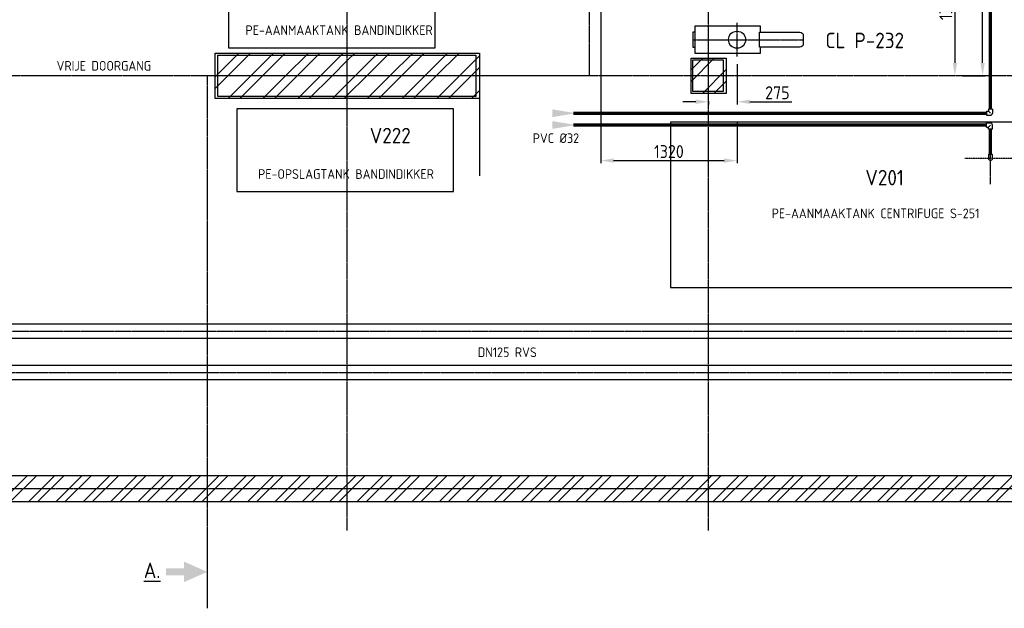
# Model space of a CAD drawing. Header units: metres. Extents: x -82085 to 58758, y -66901 to 95305.
# Tile 107 of 135: x 20619 to 30156, y 12898 to 18599. Entities that reach past the tile are written whole.
import ezdxf
from ezdxf.enums import TextEntityAlignment as Align

# ---------------------------------------------------------------- set-up
doc = ezdxf.new("R2010")
doc.units = ezdxf.units.M
doc.header["$MEASUREMENT"] = 0
doc.header["$PDSIZE"] = -1
for name, pattern in [('BORDER2', [22.225, 6.35, -3.175, 6.35, -3.175, 0, -3.175]), ('CENTER-LN', [19, 10, -3, 3, -3]), ('HIDDEN2', [4.7625, 3.175, -1.5875])]:
    doc.linetypes.add(name, pattern=pattern)
doc.layers.get('0').update_dxf_attribs({"linetype": 'CONTINUOUS'})
doc.layers.get('DEFPOINTS').update_dxf_attribs({"linetype": 'CONTINUOUS'})
for name, color, linetype in [('3', 3, 'CONTINUOUS'), ('ARCERING', 10, 'CONTINUOUS'), ('CL', 1, 'CENTER-LN'), ('CONST', 7, 'CONTINUOUS'), ('DIM', 10, 'CONTINUOUS'), ('GEBOUW', 7, 'CONTINUOUS'), ('TEXT2', 7, 'CONTINUOUS')]:
    doc.layers.add(name, color=color, linetype=linetype)
doc.styles.add('ROMANS', font='iso.shx')
doc.styles.get("Standard").update_dxf_attribs({"font": 'iso.shx'})
doc.dimstyles.get("Standard").update_dxf_attribs({"dimtxt": 0.18, "dimasz": 0.18, "dimexe": 0.18, "dimexo": 0.0625, "dimgap": 0.09, "dimtad": 0, "dimtih": 1, "dimtoh": 1, "dimdec": 4, "dimzin": 0, "dimdsep": 46, "dimtxsty": 'Standard', "dimcen": 0.09, "dimadec": 0, "dimazin": 0, "dimtfac": 1, "dimtdec": 4, "dimtofl": 0, "dimtmove": 0, "dimatfit": 3, "dimfxl": 1, "dimtolj": 1, "dimtzin": 0, "dimarcsym": 0})

# ---------------------------------------------------------------- blocks, each defined once
blk = doc.blocks.new('*D143')
at = {"layer": 'DEFPOINTS', "color": 0, "transparency": 16777216}
for p in [(28208.7, 19430.7), (29631.8, 18055.7), (29677, 18055.7)]:
    blk.add_point(p, dxfattribs=at)
at = {"layer": 'DIM', "color": 0, "lineweight": -2, "transparency": 16777216}
for p, q in [((28283.7, 19430.7), (29702, 19430.7)), ((29677, 19305.7), (29677, 18180.7)), ((29706.8, 18055.7), (29702, 18055.7))]:
    blk.add_line(p, q, dxfattribs=at)
at = {"layer": 'DIM', "color": 0, "transparency": 16777216}
for points in [[(29656.2, 19305.7), (29697.9, 19305.7), (29677, 19430.7)], [(29656.2, 18180.7), (29697.9, 18180.7), (29677, 18055.7)]]:
    blk.add_solid(points, dxfattribs=at)
at = {"layer": 'DIM', "color": 0, "transparency": 16777216, "insert": (29589.5, 18743.2), "char_height": 125, "attachment_point": 5, "rotation": 90}
blk.add_mtext('\\A1;1375', dxfattribs=at)
blk = doc.blocks.new('*D142')
at = {"layer": 'DEFPOINTS', "color": 0, "transparency": 16777216}
for p in [(27566.7, 18242), (27291.7, 17885.7), (27566.7, 17804)]:
    blk.add_point(p, dxfattribs=at)
at = {"layer": 'DIM', "color": 0, "lineweight": -2, "transparency": 16777216}
for p, q in [((27566.7, 18167), (27566.7, 17779)), ((27166.7, 17804), (27041.7, 17804)), ((27291.7, 17810.7), (27291.7, 17779)), ((27691.7, 17804), (28098.8, 17804))]:
    blk.add_line(p, q, dxfattribs=at)
at = {"layer": 'DIM', "color": 0, "transparency": 16777216}
for points in [[(27166.7, 17824.8), (27166.7, 17783.1), (27291.7, 17804)], [(27691.7, 17824.8), (27691.7, 17783.1), (27566.7, 17804)]]:
    blk.add_solid(points, dxfattribs=at)
at = {"layer": 'DIM', "color": 0, "transparency": 16777216, "insert": (27957.8, 17891.5), "char_height": 125, "attachment_point": 5}
blk.add_mtext('\\A1;275', dxfattribs=at)
blk = doc.blocks.new('*D141')
at = {"layer": 'DEFPOINTS', "color": 0, "transparency": 16777216}
for p in [(29875.9, 20045.7), (29945.4, 20045.7), (29677, 18055.7)]:
    blk.add_point(p, dxfattribs=at)
at = {"layer": 'DIM', "color": 0, "lineweight": -2, "transparency": 16777216}
for p, q in [((29950.9, 20045.7), (29970.4, 20045.7)), ((29945.4, 18180.7), (29945.4, 19920.7)), ((29752, 18055.7), (29970.4, 18055.7))]:
    blk.add_line(p, q, dxfattribs=at)
at = {"layer": 'DIM', "color": 0, "transparency": 16777216}
for points in [[(29924.6, 19920.7), (29966.3, 19920.7), (29945.4, 20045.7)], [(29924.6, 18180.7), (29966.3, 18180.7), (29945.4, 18055.7)]]:
    blk.add_solid(points, dxfattribs=at)
at = {"layer": 'DIM', "color": 0, "transparency": 16777216, "insert": (29857.9, 19050.7), "char_height": 125, "attachment_point": 5, "rotation": 90}
blk.add_mtext('\\A1;1990', dxfattribs=at)
blk = doc.blocks.new('*X2')
at = {"color": 0}
for p, q in [((15861.2, 64915.9, 3239), (15866.2, 64920.9, 3239)), ((15870.7, 64700.9, 3239), (16090.7, 64920.9, 3239)), ((15983, 64700.9, 3239), (16203, 64920.9, 3239)), ((16207.5, 64700.9, 3239), (16427.5, 64920.9, 3239)), ((16319.7, 64700.9, 3239), (16539.7, 64920.9, 3239)), ((16544.3, 64700.9, 3239), (16764.3, 64920.9, 3239)), ((16656.5, 64700.9, 3239), (16876.5, 64920.9, 3239)), ((16881, 64700.9, 3239), (17101, 64920.9, 3239)), ((17141.2, 64848.8, 3239), (17213.3, 64920.9, 3239)), ((17217.8, 64700.9, 3239), (17437.8, 64920.9, 3239)), ((17330, 64700.9, 3239), (17550, 64920.9, 3239)), ((17554.5, 64700.9, 3239), (17774.5, 64920.9, 3239)), ((17666.8, 64700.9, 3239), (17886.8, 64920.9, 3239)), ((17891.3, 64700.9, 3239), (18111.3, 64920.9, 3239)), ((18003.5, 64700.9, 3239), (18223.5, 64920.9, 3239)), ((18228.1, 64700.9, 3239), (18421.2, 64894.1, 3239)), ((16993.3, 64700.9, 3239), (17141.2, 64848.8, 3239)), ((18340.3, 64700.9, 3239), (18421.2, 64781.8, 3239)), ((15861.2, 64691.4, 3239), (15870.7, 64700.9, 3239)), ((15861.2, 64579.1, 3239), (15983, 64700.9, 3239)), ((15987.5, 64480.9, 3239), (16207.5, 64700.9, 3239)), ((16099.7, 64480.9, 3239), (16319.7, 64700.9, 3239)), ((16324.3, 64480.9, 3239), (16544.3, 64700.9, 3239)), ((16436.5, 64480.9, 3239), (16656.5, 64700.9, 3239)), ((16661, 64480.9, 3239), (16881, 64700.9, 3239)), ((16773.3, 64480.9, 3239), (16993.3, 64700.9, 3239)), ((17141.2, 64624.3, 3239), (17217.8, 64700.9, 3239)), ((17141.2, 64512.1, 3239), (17330, 64700.9, 3239)), ((17334.5, 64480.9, 3239), (17554.5, 64700.9, 3239)), ((17446.8, 64480.9, 3239), (17666.8, 64700.9, 3239)), ((17671.3, 64480.9, 3239), (17891.3, 64700.9, 3239)), ((17783.5, 64480.9, 3239), (18003.5, 64700.9, 3239)), ((18008.1, 64480.9, 3239), (18228.1, 64700.9, 3239)), ((18120.3, 64480.9, 3239), (18340.3, 64700.9, 3239)), ((16997.8, 64480.9, 3239), (17141.2, 64624.3, 3239)), ((17110, 64480.9, 3239), (17141.2, 64512.1, 3239)), ((18344.8, 64480.9, 3239), (18421.2, 64557.3, 3239))]:
    blk.add_line(p, q, dxfattribs=at)
blk = doc.blocks.new('*X1')
at = {"color": 0}
for p, q in [((40231.5, 69192.8, 3239), (40344.3, 69305.6, 3239)), ((40231.5, 69080.6, 3239), (40456.5, 69305.6, 3239)), ((40341, 68965.6, 3239), (40571.5, 69196.1, 3239)), ((40453.3, 68965.6, 3239), (40571.5, 69083.8, 3239))]:
    blk.add_line(p, q, dxfattribs=at)
blk = doc.blocks.new('*D93')
at = {"layer": 'DEFPOINTS', "color": 0, "transparency": 16777216}
for p in [(26246.7, 19026.1), (27566.7, 17681.4), (27566.7, 17234.5)]:
    blk.add_point(p, dxfattribs=at)
at = {"layer": 'DIM', "color": 0, "lineweight": -2, "transparency": 16777216}
for p, q in [((26246.7, 18951.1), (26246.7, 17209.5)), ((27566.7, 17606.4), (27566.7, 17209.5)), ((26371.7, 17234.5), (27441.7, 17234.5))]:
    blk.add_line(p, q, dxfattribs=at)
at = {"layer": 'DIM', "color": 0, "transparency": 16777216}
for points in [[(26371.7, 17255.3), (26371.7, 17213.6), (26246.7, 17234.5)], [(27441.7, 17255.3), (27441.7, 17213.6), (27566.7, 17234.5)]]:
    blk.add_solid(points, dxfattribs=at)
at = {"layer": 'DIM', "color": 0, "transparency": 16777216, "insert": (26906.7, 17322), "char_height": 125, "attachment_point": 5}
blk.add_mtext('\\A1;1320', dxfattribs=at)
blk = doc.blocks.new('Gebouw')
at = {"linetype": 'ByBlock', "lineweight": -2}
for p, q in [((-250, 250), (-44600, 250)), ((-44600, 0), (0, 0))]:
    blk.add_line(p, q, dxfattribs=at)
for points in [[(-19375, 4325), (-16875, 4325), (-16875, 3925), (-19375, 3925)], [(-14475, 4275), (-14775, 4275), (-14775, 3975), (-14475, 3975)]]:
    blk.add_lwpolyline(points, close=True, dxfattribs=at)

msp = doc.modelspace()

# ---------------------------------------------------------------- hatches: boundary and pattern name
at = {"layer": 'ARCERING'}
h = msp.add_hatch(dxfattribs=at)
h.set_pattern_fill('ANSI32', color=256, scale=500)
h.set_pattern_definition([(45, (59315.58, 15946.92), (-132.5825, 132.5825), []), (45, (59403.96, 15946.92), (-132.5825, 132.5825), [])])
h.paths.add_polyline_path([(41911.68019, 23655.66547), (42911.68019, 23655.66547), (42911.68019, 23905.66416), (41911.68019, 23905.66416), (41911.68019, 31905.66422), (42911.68019, 31905.66422), (42911.68019, 32155.66524), (41911.68019, 32155.66524), (41911.68019, 34680.66489), (41661.68034, 34680.66489), (41661.68034, 26180.66483), (40623.68031, 26180.66483), (40623.68031, 25930.66381), (41661.68034, 25930.66381), (41661.68034, 14180.66595), (-2688.31811, 14180.66595), (-2688.31811, 13930.6626), (41911.68019, 13930.6626)])

# ---------------------------------------------------------------- linework, layer by layer
at = {"layer": '3'}
for p, q in [((29982.68034, 17712.78489), (30002.18034, 17712.78489)), ((29982.68034, 17712.78489), (29982.68034, 17673.78489)), ((29982.68034, 17673.78489), (30021.68034, 17673.78489)), ((30002.18034, 17732.28489), (30002.18034, 17712.78489)), ((30041.18034, 17732.28489), (30002.18034, 17732.28489)), ((30002.18034, 17712.78489), (30021.68034, 17693.28489)), ((30041.18034, 17732.28489), (30041.18034, 17693.28489)), ((29982.68034, 17598.66993), (30021.68034, 17598.66993)), ((29982.68034, 17559.66993), (29982.68034, 17598.66993)), ((29982.68034, 17559.66993), (30002.18034, 17559.66993)), ((30002.18034, 17559.66993), (30021.68034, 17579.16993)), ((30002.18034, 17540.16993), (30002.18034, 17559.66993)), ((30041.18034, 17540.16993), (30041.18034, 17579.16993)), ((30041.18034, 17540.16993), (30002.18034, 17540.16993)), ((34496.18031, 15650.51595), (16731.1808, 15650.51595)), ((34496.18031, 15510.81595), (16731.1808, 15510.81595)), ((34896.18031, 15250.51595), (9711.18052, 15250.51595)), ((34896.18031, 15110.81595), (9711.18039, 15110.81595))]:
    msp.add_line(p, q, dxfattribs=at)
at = {"layer": '3', "const_width": 32}
for points in [[(30021.68034, 17732.28489), (30021.68034, 20256.66595)], [(25982.68034, 17693.28489), (29982.68034, 17693.28489)], [(25982.68034, 17579.16993), (29982.68034, 17579.16993)], [(30021.68034, 17540.16993), (30021.68034, 17294.66595)]]:
    msp.add_lwpolyline(points, dxfattribs=at)
at = {"layer": '3'}
msp.add_lwpolyline([(22641.68034, 19081.51595), (22641.68034, 18325.66595), (24641.68034, 18325.66595), (24641.68034, 19081.51595)], dxfattribs=at)
for points in [[(22721.68034, 16935.66595), (24821.68034, 16935.66595), (24821.68034, 17735.66595), (22721.68034, 17735.66595)], [(26921.68034, 16005.66595), (30921.68034, 16005.66595), (30921.68034, 17605.66595), (26921.68034, 17605.66595)]]:
    msp.add_lwpolyline(points, close=True, dxfattribs=at)
msp.add_lwpolyline([(30002.18034, 17255.66614, 0.4142164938), (30021.68034, 17236.16595, 0.4142135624), (30041.18034, 17255.66595), (30041.18034, 17294.66595), (30002.18034, 17294.66595), (30002.18034, 17255.66614)], format="xyb", dxfattribs=at)
for centre, start, end in [((30021.68034, 17693.28489), 270, 0), ((30021.68034, 17579.16993), 0, 90)]:
    msp.add_arc(centre, 19.5, start, end, dxfattribs=at)
at = {"layer": 'CL'}
for p, q in [((27566.68034, 18242.02214), (27566.68034, 18569.30976)), ((27140.68034, 18405.66595), (28208.68034, 18405.66595))]:
    msp.add_line(p, q, dxfattribs=at)
at = {"layer": 'CL', "linetype": 'HIDDEN2'}
msp.add_lwpolyline([(24702.84299, 15780.66595, 0.1884529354), (24702.84299, 15780.66595, 0.1884529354)], format="xyb", dxfattribs=at)
at = {"layer": 'CONST', "color": 6}
msp.add_lwpolyline([(27793.68034, 18478.66595), (27793.68034, 18535.66595), (27158.68034, 18535.66595), (27158.68034, 18275.66595), (27793.68034, 18275.66595), (27793.68034, 18332.66595)], dxfattribs=at)
msp.add_lwpolyline([(27140.68034, 18330.66595), (27140.68034, 18480.66595), (27158.68034, 18480.66595), (27158.68034, 18330.66595)], close=True, dxfattribs=at)
msp.add_lwpolyline([(28208.68034, 18365.0786, -0.4142135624), (28176.26768, 18332.66595), (27785.68034, 18332.66595), (27785.68034, 18478.66595), (28176.26768, 18478.66595, -0.4142135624), (28208.68034, 18446.25329)], format="xyb", close=True, dxfattribs=at)
msp.add_circle((27566.68034, 18405.66595), 82.5, dxfattribs=at)
at = {"layer": 'DIM', "color": 4}
msp.add_line((22434.72652, 13603.36946), (22434.72652, 12897.67884), dxfattribs=at)
for points in [[(22210.9665, 13217.58135), (22034.31785, 13217.58135), (22210.9665, 13283.46695), (22034.31785, 13283.46695)], [(22210.9665, 13349.51591), (22210.9665, 13151.53239), (22434.72652, 13250.52415)]]:
    msp.add_solid(points, dxfattribs=at)
at = {"layer": 'GEBOUW'}
msp.add_line((25071.68034, 17835.66595), (25071.68034, 17085.66595), dxfattribs=at)
for points in [[(22511.68034, 17835.66595), (22511.68034, 18275.66595), (25071.68034, 18275.66595), (25071.68034, 17835.66595)], [(27121.68034, 17885.66595), (27121.68034, 18225.66595), (27461.68034, 18225.66595), (27461.68034, 17885.66595)]]:
    msp.add_lwpolyline(points, close=True, dxfattribs=at)
at = {"layer": 'TEXT2', "color": 1, "linetype": 'CENTER-LN'}
for p, q in [((23791.68034, 13651.98968), (23791.68034, 27283.37441)), ((27291.68034, 13651.98968), (27291.68034, 27283.37441)), ((42411.62204, 18055.66595), (-2708.31966, 18055.66595)), ((30021.68034, 17005.66595), (30021.68034, 17505.66595)), ((16731.1808, 15580.66595), (34496.18031, 15580.66595)), ((9711.1808, 15180.66595), (34896.18031, 15180.66595)), ((42164.94178, 14055.66595), (-3450.51449, 14055.66595))]:
    msp.add_line(p, q, dxfattribs=at)
at = {"layer": 'TEXT2', "color": 7, "linetype": 'CENTER-LN'}
msp.add_lwpolyline([(26134.3309, 27487.50811), (26134.3309, 18055.66595), (22434.72652, 18055.66595), (22434.72652, 13603.36946)], dxfattribs=at)
at = {"layer": 'TEXT2', "color": 1, "linetype": 'BORDER2'}
msp.add_lwpolyline([(30271.68034, 17255.66595), (29771.68034, 17255.66595)], dxfattribs=at)
at = {"layer": 'TEXT2', "color": 1, "linetype": 'CENTER-LN'}
for points in [[(25778.42084, 17655.78489), (25778.42084, 17730.78489), (26003.42084, 17693.28489)], [(25778.42084, 17541.66993), (25778.42084, 17616.66993), (26003.42084, 17579.16993)]]:
    msp.add_solid(points, dxfattribs=at)

# ---------------------------------------------------------------- block references
at = {"layer": 'ARCERING'}
for name, p in [('*X2', (6650.45211, -46645.21318)), ('*X1', (-13109.83503, -51079.92554))]:
    msp.add_blockref(name, p, dxfattribs=at)
at = {"layer": 'GEBOUW'}
msp.add_blockref('Gebouw', (41911.68019, 13930.6626), dxfattribs=at)

# ---------------------------------------------------------------- texts
at = {"layer": '3', "color": 4, "style": 'ROMANS'}
msp.add_text('%%UA.', height=150, dxfattribs=at).set_placement((21901.27896, 13265.34443), align=Align.MIDDLE)
at = {"layer": 'GEBOUW', "style": 'ROMANS'}
for s, height, p in [('PE-AANMAAKTANK BANDINDIKKER', 93.75, (23712.259, 18497.98739)), ('CL P-232', 150, (28804.27421, 18398.56429)), ('VRIJE DOORGANG', 93.75, (21433.78013, 18152.82095)), ('V222', 150, (24207.87982, 17476.86149)), ('PVC %%C32', 93.75, (25812.72729, 17451.83678)), ('PE-OPSLAGTANK BANDINDIKKER', 93.75, (23779.15185, 17104.55004)), ('V201', 150, (28996.30389, 17069.4751)), ('PE-AANMAAKTANK CENTRIFUGE S-251', 93.75, (28908.77739, 16723.33004)), ('DN125 RVS', 93.75, (25341.36423, 15378.15896))]:
    msp.add_text(s, height=height, dxfattribs=at).set_placement(p, align=Align.MIDDLE)

# ---------------------------------------------------------------- dimensions: what is measured, and where the dimension line sits
at = {"layer": 'DIM'}
for base, p1, p2, picture, middle in [((29945.44551, 20045.66595), (29677.02743, 18055.66595), (29875.90857, 20045.66595), '*D141', (29857.94551, 19050.66595)), ((29677.02743, 18055.66595), (28208.68034, 19430.66595), (29631.84907, 18055.66595), '*D143', (29589.52743, 18743.16595))]:
    dim = msp.add_linear_dim(base=base, p1=p1, p2=p2, angle=90, dimstyle='Standard', override={"dimtxt": 125, "dimasz": 125, "dimexe": 25, "dimexo": 75, "dimgap": 25, "dimtad": 1, "dimtih": 0, "dimtoh": 0, "dimdec": 0, "dimzin": 3, "dimcen": 0, "dimtfac": 0.008, "dimtdec": 0, "dimtmove": 0, "dimtzin": 3}, dxfattribs=at)
    dim.commit()
    dim.dimension.update_dxf_attribs({"geometry": picture, "text_midpoint": middle})
for base, p1, p2, picture, middle in [((27566.68034, 17234.46619), (26246.68034, 19026.05462), (27566.68034, 17681.37795), '*D93', (26906.68034, 17321.96619)), ((27566.68034, 17803.96585), (27291.68034, 17885.66595), (27566.68034, 18242.02214), '*D142', (27957.75176, 17891.46585))]:
    dim = msp.add_linear_dim(base=base, p1=p1, p2=p2, dimstyle='Standard', override={"dimtxt": 125, "dimasz": 125, "dimexe": 25, "dimexo": 75, "dimgap": 25, "dimtad": 1, "dimtih": 0, "dimtoh": 0, "dimdec": 0, "dimzin": 3, "dimcen": 0, "dimtfac": 0.008, "dimtdec": 0, "dimtmove": 0, "dimtzin": 3}, dxfattribs=at)
    dim.commit()
    dim.dimension.update_dxf_attribs({"geometry": picture, "text_midpoint": middle})

doc.saveas('drawing.dxf')
